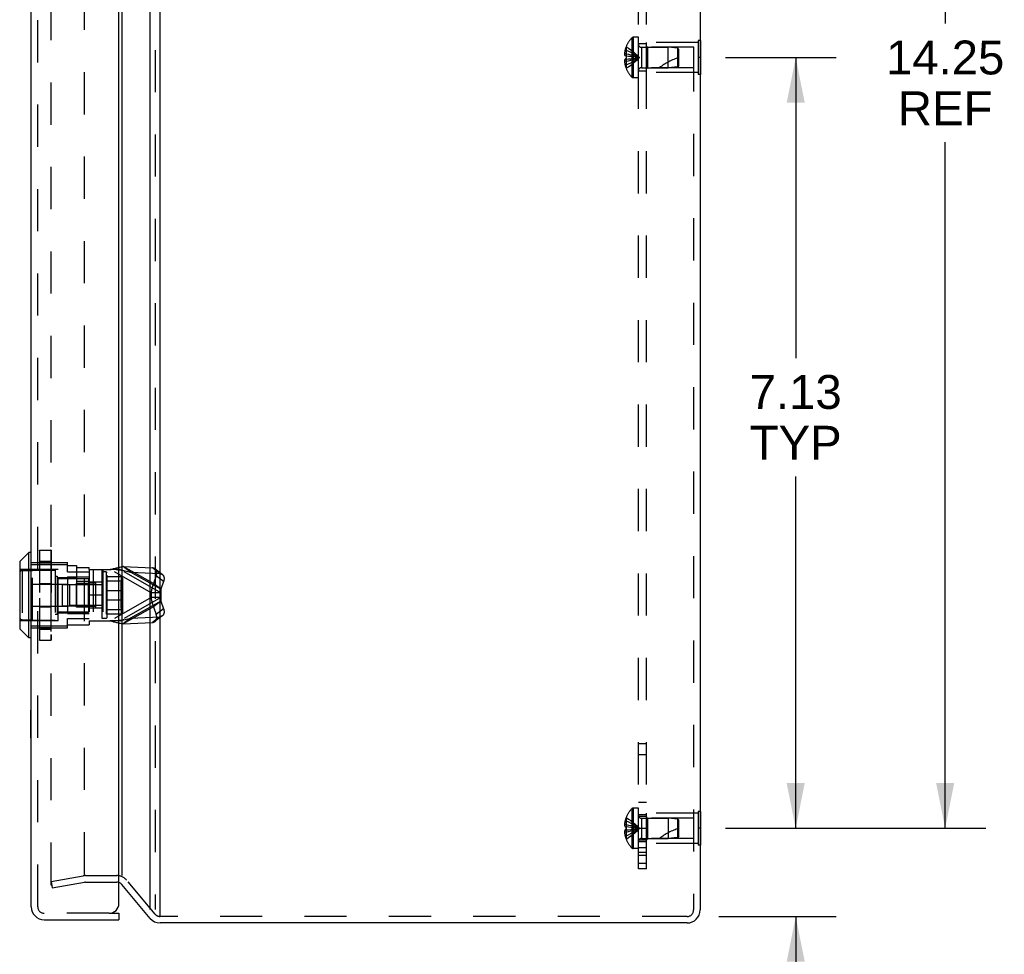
# Model space of a CAD drawing. Header units: inches. Extents: x 0 to 71, y 0 to 45.9.
# Tile 9 of 11: x 37.1 to 46.2, y 15.6 to 24.2. Entities that reach past the tile are written whole.
import ezdxf

# ---------------------------------------------------------------- set-up
doc = ezdxf.new("R2010")
doc.units = ezdxf.units.IN
doc.header["$LTSCALE"] = 3.902609
doc.header["$MEASUREMENT"] = 0
doc.linetypes.add('HIDDEN', pattern=[0.2, 0.1, -0.1])
doc.layers.get('0').update_dxf_attribs({"linetype": 'CONTINUOUS'})
for name, color, linetype in [('DEFAULT_2', 8, 'HIDDEN'), ('DIMENSIONS', 7, 'CONTINUOUS'), ('DOOR_ASSEMBLY', 7, 'CONTINUOUS'), ('SUBPANEL', 7, 'CONTINUOUS')]:
    doc.layers.add(name, color=color, linetype=linetype)
doc.styles.get("Standard").update_dxf_attribs({"font": 'arial.ttf'})
doc.dimstyles.new('DIMSTYLE_1', dxfattribs={"dimtxt": 0.313043, "dimasz": 0.417391, "dimexe": 0.09, "dimexo": 0.07, "dimgap": 0.0375, "dimtad": 0, "dimtih": 1, "dimtoh": 1, "dimzin": 4, "dimdsep": 46, "dimtxsty": 'Standard', "dimblk": '_FILLED', "dimblk1": '_FILLED', "dimblk2": '_FILLED', "dimcen": 0.09, "dimadec": 3, "dimazin": 1, "dimtfac": 1, "dimtdec": 3, "dimtofl": 0, "dimtmove": 0, "dimatfit": 3, "dimldrblk": '_FILLED', "dimfxl": 0, "dimtolj": 1, "dimtzin": 4, "dimarcsym": 0})

# ---------------------------------------------------------------- blocks, each defined once
blk = doc.blocks.new('_FILLED')
at = {"color": 0, "linetype": 'ByBlock'}
blk.add_solid([(0, 0), (-1, 0.2), (-1, -0.2)], dxfattribs=at)
blk = doc.blocks.new('*D9')
at = {"layer": 'DIMENSIONS', "color": 2, "linetype": 'Continuous'}
for p, q in [((43.6318, 31.0085), (46.0395, 31.0085)), ((45.6639, 31.0085), (45.6639, 24.1966)), ((45.6639, 16.7585), (45.6639, 23.1009)), ((43.6318, 16.7585), (46.0395, 16.7585))]:
    blk.add_line(p, q, dxfattribs=at)
at = {"layer": 'DIMENSIONS', "color": 2, "linetype": 'Continuous', "xscale": 0.4173913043, "yscale": 0.4173913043, "zscale": 0.4173913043}
for p, rotation in [((45.6639, 31.0085), 90), ((45.6639, 16.7585), 270)]:
    blk.add_blockref('_FILLED', p, dxfattribs=dict(at, rotation=rotation))
at = {"layer": 'DIMENSIONS', "color": 2, "linetype": 'Continuous', "insert": (45.6639, 24.0401), "char_height": 0.31304, "width": 1.093907, "attachment_point": 2, "line_spacing_factor": 0.9}
blk.add_mtext('14.25\\PREF', dxfattribs=at)
blk = doc.blocks.new('*D10')
at = {"layer": 'DIMENSIONS', "color": 2, "linetype": 'Continuous'}
for p, q in [((43.6318, 23.8835), (44.6576, 23.8835)), ((44.282, 23.8835), (44.282, 21.1052)), ((44.282, 16.7585), (44.282, 20.0095)), ((43.6318, 16.7585), (44.6576, 16.7585))]:
    blk.add_line(p, q, dxfattribs=at)
at = {"layer": 'DIMENSIONS', "color": 2, "linetype": 'Continuous', "xscale": 0.4173913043, "yscale": 0.4173913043, "zscale": 0.4173913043}
for p, rotation in [((44.282, 23.8835), 90), ((44.282, 16.7585), 270)]:
    blk.add_blockref('_FILLED', p, dxfattribs=dict(at, rotation=rotation))
at = {"layer": 'DIMENSIONS', "color": 2, "linetype": 'Continuous', "insert": (44.282, 20.9487), "char_height": 0.31304, "width": 0.850687, "attachment_point": 2, "line_spacing_factor": 0.9}
blk.add_mtext('7.13\\PTYP', dxfattribs=at)
blk = doc.blocks.new('*D11')
at = {"layer": 'DIMENSIONS', "color": 2, "linetype": 'Continuous'}
for p, q in [((44.282, 16.7585), (44.282, 17.5933)), ((43.6318, 16.7585), (44.6576, 16.7585)), ((43.5703, 15.9435), (44.6576, 15.9435)), ((44.282, 15.9435), (44.282, 15.2028)), ((44.282, 15.2028), (44.6472, 15.2028))]:
    blk.add_line(p, q, dxfattribs=at)
at = {"layer": 'DIMENSIONS', "color": 2, "linetype": 'Continuous', "xscale": 0.4173913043, "yscale": 0.4173913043, "zscale": 0.4173913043}
for p, rotation in [((44.282, 16.7585), 270), ((44.282, 15.9435), 90)]:
    blk.add_blockref('_FILLED', p, dxfattribs=dict(at, rotation=rotation))
at = {"layer": 'DIMENSIONS', "color": 2, "linetype": 'Continuous', "insert": (44.8037, 15.3593), "char_height": 0.31304, "width": 0.678455, "attachment_point": 1, "line_spacing_factor": 0.9}
blk.add_mtext('.82\\PI.D.', dxfattribs=at)

msp = doc.modelspace()

# ---------------------------------------------------------------- linework, layer by layer
at = {"color": 3, "linetype": 'Continuous'}
for p, q in [((38.4051, 15.9454), (38.4051, 31.8216)), ((38.3131, 16.0091), (38.3131, 31.758)), ((43.3981, 31.7635), (43.3981, 16.0035)), ((38.0502, 31.4447), (38.0502, 16.3224)), ((38.3131, 15.9264), (38.0502, 16.2398)), ((43.2781, 15.8835), (38.4051, 15.8835))]:
    msp.add_line(p, q, dxfattribs=at)
at = {"color": 7, "linetype": 'Continuous'}
for p, q in [((43.4021, 24.0395), (43.3981, 24.0395)), ((43.4021, 24.0395), (43.4021, 23.7275)), ((43.4021, 23.8835), (43.3981, 23.8835)), ((43.4021, 23.7275), (43.3981, 23.7275)), ((43.4021, 16.9145), (43.3981, 16.9145)), ((43.4021, 16.9145), (43.4021, 16.6025)), ((43.4021, 16.7585), (43.3981, 16.7585)), ((43.4021, 16.6025), (43.3981, 16.6025))]:
    msp.add_line(p, q, dxfattribs=at)
at = {"color": 3, "linetype": 'Continuous'}
for centre, radius, start, end in [((38.0042, 16.2012), 0.06, 40, 71.18846), ((43.2781, 16.0035), 0.12, 270, 360), ((38.4051, 16.0035), 0.12, 220, 270)]:
    msp.add_arc(centre, radius, start, end, dxfattribs=at)
at = {"layer": 'DEFAULT_2', "color": 8, "linetype": 'HIDDEN'}
for p, q in [((38.3591, 31.758), (38.3591, 16.0091)), ((43.3381, 31.7635), (43.3381, 16.0035)), ((37.3978, 16.2374), (37.3978, 31.5297)), ((37.705, 16.333), (37.705, 31.4341)), ((42.766, 24.0638), (42.766, 23.7033)), ((42.8271, 24.07), (42.7805, 24.07)), ((42.7805, 24.07), (42.7805, 23.697)), ((42.8271, 23.697), (42.8271, 24.07)), ((43.3981, 24.0395), (43.3811, 24.0395)), ((43.3811, 24.0395), (43.3811, 23.7275)), ((42.7137, 23.952), (42.7037, 23.952)), ((42.7141, 23.9828), (42.7137, 23.983)), ((42.7141, 23.9828), (42.7137, 23.9818)), ((42.7137, 23.9818), (42.7137, 23.899)), ((42.8553, 23.9775), (43.1021, 23.9775)), ((42.8553, 23.9775), (42.8553, 23.7895)), ((43.3811, 24.0235), (42.9021, 24.0235)), ((42.9021, 23.7435), (42.9021, 24.0235)), ((42.9121, 23.9785), (42.9021, 23.9885)), ((43.3396, 23.9785), (42.9121, 23.9785)), ((42.9121, 23.9785), (42.9121, 23.7885)), ((43.1921, 23.9685), (43.1021, 23.9775)), ((43.1021, 23.7895), (43.1021, 23.9775)), ((43.2021, 23.9575), (43.1921, 23.9685)), ((43.1921, 23.7985), (43.1921, 23.9685)), ((43.2021, 23.8095), (43.2021, 23.9575)), ((43.3396, 23.7885), (43.3396, 23.9785)), ((42.7137, 23.9184), (42.6988, 23.9184)), ((42.7137, 23.899), (42.7037, 23.899)), ((42.7137, 23.868), (42.7037, 23.868)), ((42.7141, 23.899), (42.7137, 23.899)), ((42.7137, 23.899), (42.7362, 23.8969)), ((42.7137, 23.868), (42.7362, 23.8702)), ((42.7137, 23.868), (42.7141, 23.8681)), ((42.7137, 23.868), (42.7137, 23.7852)), ((42.7359, 23.8702), (42.7577, 23.8725)), ((42.7574, 23.8725), (42.7786, 23.875)), ((42.7784, 23.875), (42.7989, 23.8777)), ((43.3981, 23.8835), (43.3811, 23.8835)), ((42.7137, 23.8486), (42.6988, 23.8486)), ((42.7137, 23.815), (42.7037, 23.815)), ((42.7137, 23.7852), (42.7141, 23.7843)), ((42.7141, 23.7843), (42.7137, 23.784)), ((42.8553, 23.7895), (43.1021, 23.7895)), ((42.9121, 23.7885), (42.9021, 23.7785)), ((43.3396, 23.7885), (42.9121, 23.7885)), ((43.1921, 23.7985), (43.1021, 23.7895)), ((43.2021, 23.8095), (43.1921, 23.7985)), ((42.8271, 23.697), (42.7805, 23.697)), ((43.3811, 23.7435), (42.9021, 23.7435)), ((43.3981, 23.7275), (43.3811, 23.7275)), ((42.766, 16.9388), (42.766, 16.5783)), ((42.8271, 16.945), (42.7805, 16.945)), ((42.7805, 16.945), (42.7805, 16.572)), ((42.8271, 16.572), (42.8271, 16.945)), ((42.7141, 16.8578), (42.7137, 16.858)), ((42.7141, 16.8578), (42.7137, 16.8568)), ((42.7137, 16.8568), (42.7137, 16.774)), ((42.8553, 16.8525), (43.1021, 16.8525)), ((42.8553, 16.8525), (42.8553, 16.6645)), ((43.3811, 16.8985), (42.9021, 16.8985)), ((42.9021, 16.6185), (42.9021, 16.8985)), ((42.9121, 16.8535), (42.9021, 16.8635)), ((43.3396, 16.8535), (42.9121, 16.8535)), ((42.9121, 16.8535), (42.9121, 16.6635)), ((43.1921, 16.8435), (43.1021, 16.8525)), ((43.1021, 16.8525), (43.1021, 16.6645)), ((43.2021, 16.8325), (43.1921, 16.8435)), ((43.1921, 16.6735), (43.1921, 16.8435)), ((43.3396, 16.6635), (43.3396, 16.8535)), ((43.3981, 16.9145), (43.3811, 16.9145)), ((43.3811, 16.9145), (43.3811, 16.6025)), ((42.7137, 16.7934), (42.6988, 16.7934)), ((42.7137, 16.827), (42.7037, 16.827)), ((42.7137, 16.774), (42.7037, 16.774)), ((42.7141, 16.774), (42.7137, 16.774)), ((42.7137, 16.774), (42.7362, 16.7719)), ((42.7138, 16.7611), (42.7137, 16.7585)), ((42.7137, 16.7585), (42.7138, 16.7559)), ((42.7141, 16.774), (42.714, 16.7714)), ((42.7784, 16.75), (42.7989, 16.7527)), ((43.2021, 16.6845), (43.2021, 16.8325)), ((43.3981, 16.7585), (43.3811, 16.7585)), ((42.7137, 16.7236), (42.6988, 16.7236)), ((42.7137, 16.743), (42.7037, 16.743)), ((42.7137, 16.69), (42.7037, 16.69)), ((42.7137, 16.743), (42.7362, 16.7452)), ((42.7137, 16.743), (42.7141, 16.7431)), ((42.7137, 16.743), (42.7137, 16.6602)), ((42.714, 16.7456), (42.7141, 16.7431)), ((42.7359, 16.7452), (42.7577, 16.7475)), ((42.7574, 16.7475), (42.7786, 16.75)), ((42.8553, 16.6645), (43.1021, 16.6645)), ((42.9121, 16.6635), (42.9021, 16.6535)), ((43.3396, 16.6635), (42.9121, 16.6635)), ((43.1921, 16.6735), (43.1021, 16.6645)), ((43.2021, 16.6845), (43.1921, 16.6735)), ((42.7137, 16.6602), (42.7141, 16.6593)), ((42.7141, 16.6593), (42.7137, 16.659)), ((42.8271, 16.572), (42.7805, 16.572)), ((43.3811, 16.6185), (42.9021, 16.6185)), ((43.3981, 16.6025), (43.3811, 16.6025)), ((37.3978, 16.267), (37.6946, 16.3194)), ((37.7155, 16.3212), (38.0042, 16.3212)), ((37.3978, 16.267), (37.4082, 16.2079)), ((37.4057, 16.2294), (37.405, 16.2294)), ((37.4082, 16.2079), (37.705, 16.2603)), ((37.7155, 16.2612), (38.0042, 16.2612)), ((38.3591, 15.965), (38.0961, 16.2783)), ((38.4245, 15.9435), (38.4051, 15.9435)), ((43.2518, 15.9435), (38.4245, 15.9435)), ((43.2781, 15.9435), (43.2518, 15.9435))]:
    msp.add_line(p, q, dxfattribs=at)
for points in [[(42.7037, 23.952), (42.7027, 23.9478), (42.7019, 23.9436), (42.7011, 23.9394), (42.7005, 23.9352), (42.6999, 23.931), (42.6995, 23.9268), (42.6991, 23.9226), (42.6988, 23.9184)], [(42.7137, 23.952), (42.7359, 23.9426), (42.7574, 23.9324), (42.7784, 23.9213), (42.7988, 23.9095), (42.8186, 23.8969), (42.8377, 23.8835)], [(42.7141, 23.9828), (42.7362, 23.9691), (42.7577, 23.9543), (42.7786, 23.9383), (42.7989, 23.9212), (42.8186, 23.9029), (42.8377, 23.8835)], [(42.6988, 23.9184), (42.6991, 23.9161), (42.6994, 23.9138), (42.6999, 23.9114), (42.7004, 23.909), (42.7011, 23.9066), (42.7018, 23.9041), (42.7027, 23.9016), (42.7037, 23.899)], [(42.7037, 23.868), (42.7027, 23.8655), (42.7018, 23.8629), (42.7011, 23.8605), (42.7004, 23.858), (42.6999, 23.8556), (42.6994, 23.8533), (42.6991, 23.851), (42.6988, 23.8486)], [(42.7137, 23.9184), (42.7359, 23.9136), (42.7574, 23.9084), (42.7784, 23.9028), (42.7988, 23.8968), (42.8186, 23.8904), (42.8377, 23.8835)], [(42.7141, 23.899), (42.714, 23.8964), (42.7139, 23.8939), (42.7138, 23.8913), (42.7138, 23.8887), (42.7138, 23.8861), (42.7137, 23.8835)], [(42.7137, 23.8486), (42.7359, 23.8534), (42.7574, 23.8587), (42.7784, 23.8643), (42.7988, 23.8703), (42.8186, 23.8767), (42.8377, 23.8835)], [(42.7137, 23.815), (42.7359, 23.8245), (42.7574, 23.8347), (42.7784, 23.8457), (42.7988, 23.8575), (42.8186, 23.8701), (42.8377, 23.8835)], [(42.7137, 23.8835), (42.7138, 23.8809), (42.7138, 23.8784)], [(42.7141, 23.8681), (42.714, 23.8706), (42.7139, 23.8732), (42.7138, 23.8758), (42.7138, 23.8783)], [(42.7141, 23.7843), (42.7362, 23.798), (42.7577, 23.8128), (42.7786, 23.8288), (42.7989, 23.8459), (42.8186, 23.8641), (42.8377, 23.8835)], [(42.7359, 23.8969), (42.7577, 23.8946), (42.7786, 23.8921), (42.7989, 23.8894), (42.8186, 23.8866), (42.8377, 23.8835)], [(42.7574, 23.8946), (42.7784, 23.8921), (42.7988, 23.8894), (42.8186, 23.8866), (42.8377, 23.8835)], [(42.7988, 23.8777), (42.8186, 23.8805), (42.8377, 23.8835)], [(42.7989, 23.8777), (42.8186, 23.8805), (42.8377, 23.8835)], [(42.6988, 23.8486), (42.6991, 23.8444), (42.6995, 23.8402), (42.6999, 23.836), (42.7005, 23.8318), (42.7011, 23.8276), (42.7019, 23.8234), (42.7027, 23.8192), (42.7037, 23.815)], [(42.7141, 16.8578), (42.7362, 16.8441), (42.7577, 16.8293), (42.7786, 16.8133), (42.7989, 16.7962), (42.8186, 16.7779), (42.8377, 16.7585)], [(42.7037, 16.827), (42.7027, 16.8228), (42.7019, 16.8186), (42.7011, 16.8144), (42.7005, 16.8102), (42.6999, 16.806), (42.6995, 16.8018), (42.6991, 16.7976), (42.6988, 16.7934)], [(42.6988, 16.7934), (42.6991, 16.7911), (42.6994, 16.7888), (42.6999, 16.7864), (42.7004, 16.784), (42.7011, 16.7816), (42.7018, 16.7791), (42.7027, 16.7766), (42.7037, 16.774)], [(42.7137, 16.827), (42.7359, 16.8176), (42.7574, 16.8074), (42.7784, 16.7963), (42.7988, 16.7845), (42.8186, 16.7719), (42.8377, 16.7585)], [(42.7137, 16.7934), (42.7359, 16.7886), (42.7574, 16.7834), (42.7784, 16.7778), (42.7988, 16.7718), (42.8186, 16.7654), (42.8377, 16.7585)], [(42.7137, 16.7585), (42.7138, 16.7611), (42.7138, 16.7637), (42.7138, 16.7663), (42.7139, 16.7689), (42.714, 16.7714), (42.7141, 16.774)], [(42.7137, 16.7236), (42.7359, 16.7284), (42.7574, 16.7337), (42.7784, 16.7393), (42.7988, 16.7453), (42.8186, 16.7517), (42.8377, 16.7585)], [(42.7141, 16.7431), (42.714, 16.7456), (42.7139, 16.7482), (42.7138, 16.7508), (42.7138, 16.7533), (42.7138, 16.7559), (42.7137, 16.7585)], [(42.7137, 16.69), (42.7359, 16.6995), (42.7574, 16.7097), (42.7784, 16.7207), (42.7988, 16.7325), (42.8186, 16.7451), (42.8377, 16.7585)], [(42.7139, 16.7689), (42.7138, 16.7663), (42.7138, 16.7637)], [(42.7138, 16.7534), (42.7138, 16.7508), (42.7139, 16.7482)], [(42.7141, 16.6593), (42.7362, 16.673), (42.7577, 16.6878), (42.7786, 16.7038), (42.7989, 16.7209), (42.8186, 16.7391), (42.8377, 16.7585)], [(42.7359, 16.7719), (42.7577, 16.7696), (42.7786, 16.7671), (42.7989, 16.7644), (42.8186, 16.7616), (42.8377, 16.7585)], [(42.7574, 16.7696), (42.7784, 16.7671), (42.7988, 16.7644), (42.8186, 16.7616), (42.8377, 16.7585)], [(42.7988, 16.7527), (42.8186, 16.7555), (42.8377, 16.7585)], [(42.7989, 16.7527), (42.8186, 16.7555), (42.8377, 16.7585)], [(42.7037, 16.743), (42.7027, 16.7405), (42.7018, 16.7379), (42.7011, 16.7355), (42.7004, 16.733), (42.6999, 16.7306), (42.6994, 16.7283), (42.6991, 16.726), (42.6988, 16.7236)], [(42.6988, 16.7236), (42.6991, 16.7194), (42.6995, 16.7152), (42.6999, 16.711), (42.7005, 16.7068), (42.7011, 16.7026), (42.7019, 16.6984), (42.7027, 16.6942), (42.7037, 16.69)], [(37.3978, 16.2374), (37.3978, 16.2367), (37.3979, 16.236), (37.398, 16.2353), (37.3983, 16.2347), (37.3985, 16.234), (37.3988, 16.2334)], [(37.405, 16.2294), (37.4043, 16.2295), (37.4036, 16.2297), (37.4029, 16.2299), (37.4023, 16.2301), (37.4017, 16.2305), (37.4011, 16.2308), (37.4006, 16.2313), (37.4001, 16.2317), (37.3996, 16.2323), (37.3992, 16.2328), (37.3988, 16.2334)], [(37.407, 16.2295), (37.4063, 16.2294), (37.4057, 16.2294)]]:
    msp.add_lwpolyline(points, dxfattribs=at)
for centre, radius, start, end in [((42.9559, 23.8835), 0.2618, 136.4862, 157.63871), ((42.7805, 24.05), 0.02, 90, 136.4862), ((42.9559, 23.8835), 0.2614, 157.91062, 164.80589), ((42.8553, 24.0057), 0.0282, 180, 270), ((43.3723, 23.3383), 0.5712, 107.33536, 127.81376), ((42.9559, 23.8835), 0.2614, 195.19411, 202.08938), ((42.9559, 23.8835), 0.2618, 202.36129, 223.5138), ((42.8553, 23.7613), 0.0282, 90, 180), ((42.7805, 23.717), 0.02, 223.5138, 270), ((42.9559, 16.7585), 0.2618, 136.4862, 157.63871), ((42.7805, 16.925), 0.02, 90, 136.4862), ((42.9559, 16.7585), 0.2614, 157.91062, 164.80589), ((42.8553, 16.8807), 0.0282, 180, 270), ((43.3723, 16.2133), 0.5712, 107.33536, 127.81376), ((42.9559, 16.7585), 0.2614, 195.19411, 202.08938), ((42.8553, 16.6363), 0.0282, 90, 180), ((42.9559, 16.7585), 0.2618, 202.36129, 223.5138), ((42.7805, 16.592), 0.02, 223.5138, 270), ((37.7155, 16.2012), 0.12, 90, 100), ((38.0042, 16.2012), 0.12, 40, 90), ((37.7155, 16.2012), 0.06, 90, 100), ((38.0042, 16.2012), 0.06, 71.18846, 90), ((38.4051, 16.0035), 0.06, 220, 270), ((43.2781, 16.0035), 0.06, 270, 360)]:
    msp.add_arc(centre, radius, start, end, dxfattribs=at)
at = {"layer": 'DOOR_ASSEMBLY', "color": 3, "linetype": 'Continuous'}
for p, q in [((37.2136, 16.0335), (37.2136, 31.7335)), ((38.0236, 16.0635), (38.0236, 31.7035)), ((37.3336, 15.9135), (38.0236, 15.9135))]:
    msp.add_line(p, q, dxfattribs=at)
at = {"layer": 'DOOR_ASSEMBLY', "color": 8, "linetype": 'HIDDEN'}
for p, q in [((37.2736, 16.0335), (37.2736, 31.7335)), ((37.2886, 19.3275), (37.2886, 18.4996)), ((37.2913, 19.3302), (37.395, 19.3302)), ((37.2913, 18.4969), (37.2913, 19.3302)), ((37.2913, 19.3301), (37.395, 19.3301)), ((37.2913, 19.3294), (37.395, 19.3294)), ((37.395, 19.3302), (37.395, 18.4969)), ((37.3978, 19.3275), (37.3978, 18.4996)), ((37.2136, 19.2153), (37.5496, 19.2153)), ((37.2913, 19.2285), (37.395, 19.2285)), ((37.2913, 19.2138), (37.395, 19.2138)), ((37.2913, 19.2119), (37.395, 19.2119)), ((37.5496, 19.1281), (37.5496, 19.2153)), ((37.4616, 19.151), (37.1066, 19.151)), ((37.1284, 19.1416), (37.2236, 19.1416)), ((37.1284, 19.1416), (37.1284, 18.6855)), ((37.2136, 19.198), (37.5496, 19.198)), ((37.2236, 19.1435), (37.4356, 19.1435)), ((37.2236, 18.6835), (37.2236, 19.1435)), ((37.4356, 19.1435), (37.4356, 18.6835)), ((37.4616, 18.676), (37.4616, 19.151)), ((37.5496, 19.1876), (37.6306, 19.1876)), ((37.5496, 19.1281), (37.7496, 19.1281)), ((37.6306, 19.1876), (37.6306, 18.813)), ((37.6306, 19.1685), (37.7496, 19.1685)), ((37.7496, 19.1497), (37.7496, 19.1685)), ((37.7496, 19.1497), (37.9437, 19.1497)), ((37.7496, 19.1497), (37.7496, 18.6773)), ((37.7847, 19.1497), (37.7847, 18.6773)), ((37.8676, 19.1497), (37.8676, 18.6773)), ((37.9067, 19.1285), (37.8696, 19.1285)), ((37.8696, 18.6985), (37.8696, 19.1285)), ((37.8751, 19.1497), (37.8751, 18.6773)), ((37.9157, 19.1185), (37.9067, 19.1285)), ((37.9067, 19.1285), (37.9067, 18.6985)), ((38.3218, 18.9356), (37.9437, 19.1497)), ((38.0341, 19.1497), (37.9437, 19.1497)), ((38.4122, 18.9356), (38.0341, 19.1497)), ((38.3442, 19.0202), (38.0647, 19.1785)), ((38.0647, 19.1785), (38.3341, 19.1653)), ((38.1325, 19.1268), (38.0647, 19.1785)), ((38.4121, 18.9685), (38.1325, 19.1268)), ((38.1325, 19.1268), (38.402, 19.1136)), ((38.402, 19.1136), (38.3341, 19.1653)), ((38.4251, 19.1055), (38.3572, 19.1572)), ((37.4356, 19.0885), (37.4516, 19.0885)), ((37.4516, 19.0885), (37.4516, 18.7385)), ((37.4516, 19.0685), (37.7416, 19.0685)), ((37.4616, 19.0765), (37.6306, 19.0765)), ((37.5496, 19.084), (37.7496, 19.084)), ((37.5496, 19.084), (37.5496, 18.743)), ((37.6306, 19.0418), (37.7496, 19.0418)), ((37.7416, 19.0685), (37.7416, 19.0305)), ((37.7416, 19.0305), (37.8066, 19.0305)), ((37.8676, 19.0335), (37.7496, 19.0335)), ((37.8066, 19.0305), (37.8066, 18.7965)), ((37.9157, 18.7085), (37.9157, 19.1185)), ((37.9157, 19.085), (38.0457, 19.085)), ((37.9157, 19.0448), (38.0457, 19.0448)), ((38.0427, 19.0328), (38.0437, 19.0328)), ((38.0427, 19.0328), (38.0427, 18.7943)), ((38.0437, 19.0408), (38.0447, 19.0408)), ((38.0437, 19.0408), (38.0437, 18.7863)), ((38.0447, 19.0479), (38.0457, 19.0479)), ((38.0447, 19.0479), (38.0447, 18.7792)), ((38.0457, 19.085), (38.0457, 18.7421)), ((38.0457, 19.0546), (38.0517, 19.0546)), ((38.0517, 18.7725), (38.0517, 19.0546)), ((38.0557, 19.074), (38.0557, 18.753)), ((38.3691, 19.0917), (38.3442, 19.0202)), ((38.4369, 19.04), (38.3691, 19.0917)), ((38.4369, 19.04), (38.4121, 18.9685)), ((37.2136, 19.0141), (37.5496, 19.0141)), ((37.2913, 19.0223), (37.395, 19.0223)), ((37.2913, 19.0196), (37.395, 19.0196)), ((37.4986, 19.0135), (37.8066, 19.0135)), ((37.4986, 19.0135), (37.4986, 18.8135)), ((37.8696, 19.0085), (37.5696, 19.0085)), ((37.5696, 18.8185), (37.5696, 19.0085)), ((37.6316, 19.0238), (37.7496, 19.0238)), ((37.6316, 18.8033), (37.6316, 19.0238)), ((37.7416, 18.8033), (37.7416, 19.0238)), ((37.7416, 19.0152), (37.8066, 19.0152)), ((37.9157, 18.9577), (38.0457, 18.9577)), ((38.0514, 19.0215), (38.0516, 19.0264)), ((38.4121, 18.9685), (38.3442, 19.0202)), ((37.8676, 18.9137), (37.7496, 18.9137)), ((37.8676, 18.9135), (37.7496, 18.9135)), ((37.8676, 18.9133), (37.7496, 18.9133)), ((37.9157, 18.8693), (38.0457, 18.8693)), ((38.3218, 18.8914), (37.9437, 18.6773)), ((38.4122, 18.8914), (38.0341, 18.6773)), ((38.4121, 18.8586), (38.1325, 18.7003)), ((38.4122, 18.9356), (38.3218, 18.9356)), ((38.3218, 18.9356), (38.3218, 18.8914)), ((38.4122, 18.8914), (38.3218, 18.8914)), ((38.4121, 18.8586), (38.3442, 18.8069)), ((38.4121, 18.8586), (38.4369, 18.7871)), ((38.4122, 18.9356), (38.4122, 18.8914)), ((37.2136, 18.813), (37.5496, 18.813)), ((37.2913, 18.8074), (37.395, 18.8074)), ((37.2913, 18.8047), (37.395, 18.8047)), ((37.4516, 18.7585), (37.7416, 18.7585)), ((37.4986, 18.8135), (37.8066, 18.8135)), ((37.8696, 18.8185), (37.5696, 18.8185)), ((37.6306, 18.813), (37.7496, 18.813)), ((37.7496, 18.8033), (37.6316, 18.8033)), ((37.7416, 18.8119), (37.8066, 18.8119)), ((37.7416, 18.7965), (37.8066, 18.7965)), ((37.7416, 18.7965), (37.7416, 18.7585)), ((37.8676, 18.7935), (37.7496, 18.7935)), ((37.9157, 18.7823), (38.0457, 18.7823)), ((38.0427, 18.7943), (38.0437, 18.7943)), ((38.0437, 18.7863), (38.0447, 18.7863)), ((38.0447, 18.7792), (38.0457, 18.7792)), ((38.0457, 18.7725), (38.0517, 18.7725)), ((38.0515, 18.827), (38.0513, 18.8207)), ((38.3442, 18.8069), (38.0647, 18.6486)), ((38.3442, 18.8069), (38.3691, 18.7354)), ((38.4369, 18.7871), (38.3691, 18.7354)), ((37.4616, 18.676), (37.1066, 18.676)), ((37.1284, 18.6855), (37.2236, 18.6855)), ((37.2236, 18.6835), (37.4356, 18.6835)), ((37.4356, 18.7385), (37.4516, 18.7385)), ((37.4616, 18.7505), (37.7496, 18.7505)), ((37.5496, 18.743), (37.7496, 18.743)), ((37.5496, 18.699), (37.7496, 18.699)), ((37.5496, 18.6118), (37.5496, 18.699)), ((37.7496, 18.6773), (37.9437, 18.6773)), ((37.7496, 18.6773), (37.7496, 18.6395)), ((37.9067, 18.6985), (37.8696, 18.6985)), ((37.9157, 18.7085), (37.9067, 18.6985)), ((37.9157, 18.7421), (38.0457, 18.7421)), ((38.0341, 18.6773), (37.9437, 18.6773)), ((38.0578, 18.6828), (38.0821, 18.6884)), ((38.1325, 18.7003), (38.0647, 18.6486)), ((38.1325, 18.7003), (38.402, 18.7135)), ((38.402, 18.7135), (38.3341, 18.6618)), ((38.4251, 18.7216), (38.3572, 18.6699)), ((37.2136, 18.629), (37.5496, 18.629)), ((37.2136, 18.6118), (37.5496, 18.6118)), ((37.2913, 18.6152), (37.395, 18.6152)), ((37.2913, 18.6133), (37.395, 18.6133)), ((37.2913, 18.5985), (37.395, 18.5985)), ((37.5496, 18.6395), (37.7496, 18.6395)), ((38.0647, 18.6486), (38.3341, 18.6618)), ((37.2913, 18.4977), (37.395, 18.4977)), ((37.2913, 18.497), (37.395, 18.497)), ((37.2913, 18.4969), (37.395, 18.4969)), ((37.9336, 15.9735), (37.3336, 15.9735))]:
    msp.add_line(p, q, dxfattribs=at)
at = {"layer": 'DOOR_ASSEMBLY', "color": 7, "linetype": 'Continuous'}
for p, q in [((37.1918, 19.3076), (37.1086, 19.2245)), ((37.2105, 19.3076), (37.1918, 19.3076)), ((37.1918, 18.5195), (37.1918, 19.3076)), ((37.2105, 19.3076), (37.2105, 18.5195)), ((37.1066, 19.2194), (37.1066, 18.6076)), ((37.1086, 19.2245), (37.1086, 18.6026)), ((37.1918, 18.5195), (37.1086, 18.6026)), ((37.2105, 18.5195), (37.1918, 18.5195)), ((37.2096, 17.8515), (37.2136, 17.8515)), ((37.2096, 17.5955), (37.2096, 17.8515)), ((37.2096, 17.5955), (37.2136, 17.5955)), ((37.9336, 15.9735), (38.0236, 15.9735)), ((38.0236, 15.9735), (38.0236, 15.9135))]:
    msp.add_line(p, q, dxfattribs=at)
at = {"layer": 'DOOR_ASSEMBLY', "color": 8, "linetype": 'HIDDEN'}
for points in [[(37.2886, 19.3275), (37.2886, 19.328), (37.2888, 19.3285), (37.289, 19.329), (37.2894, 19.3294), (37.2898, 19.3298), (37.2903, 19.33), (37.2908, 19.3302), (37.2913, 19.3302)], [(37.2886, 19.328), (37.2888, 19.3285), (37.289, 19.3289), (37.2894, 19.3293), (37.2898, 19.3297), (37.2903, 19.3299), (37.2908, 19.3301), (37.2913, 19.3301)], [(37.2886, 19.3275), (37.2886, 19.3279), (37.2888, 19.3282), (37.289, 19.3285), (37.2894, 19.3288), (37.2898, 19.3291), (37.2902, 19.3293), (37.2908, 19.3294), (37.2913, 19.3294)], [(37.395, 19.3302), (37.3956, 19.3302), (37.3961, 19.33), (37.3966, 19.3297), (37.397, 19.3294), (37.3973, 19.329), (37.3976, 19.3285), (37.3977, 19.328), (37.3978, 19.3275)], [(37.3977, 19.328), (37.3976, 19.3285), (37.3973, 19.3289), (37.397, 19.3293), (37.3965, 19.3297), (37.3961, 19.3299), (37.3956, 19.3301), (37.395, 19.3301)], [(37.3978, 19.3275), (37.3977, 19.3279), (37.3976, 19.3282), (37.3973, 19.3286), (37.397, 19.3288), (37.3965, 19.3291), (37.3961, 19.3293), (37.3956, 19.3294), (37.395, 19.3294)], [(37.2886, 19.2111), (37.2886, 19.2116), (37.2888, 19.2121), (37.289, 19.2126), (37.2894, 19.213), (37.2898, 19.2133), (37.2903, 19.2136), (37.2908, 19.2137), (37.2913, 19.2138)], [(37.2886, 19.2111), (37.2886, 19.2113), (37.2888, 19.2114), (37.289, 19.2115), (37.2894, 19.2117), (37.2898, 19.2118), (37.2902, 19.2118), (37.2908, 19.2119), (37.2913, 19.2119)], [(37.3978, 19.2111), (37.3977, 19.2116), (37.3976, 19.2121), (37.3973, 19.2126), (37.397, 19.213), (37.3965, 19.2133), (37.3961, 19.2136), (37.3956, 19.2137), (37.395, 19.2138)], [(37.3978, 19.2111), (37.3977, 19.2113), (37.3976, 19.2114), (37.3973, 19.2115), (37.397, 19.2117), (37.3965, 19.2118), (37.3961, 19.2118), (37.3956, 19.2119), (37.395, 19.2119)], [(37.1284, 19.1416), (37.1255, 19.1414), (37.1228, 19.1409), (37.1201, 19.1399), (37.1175, 19.1387), (37.1151, 19.1371), (37.113, 19.1352), (37.1111, 19.133), (37.1095, 19.1306), (37.1082, 19.128), (37.1073, 19.1253), (37.1068, 19.1225), (37.1066, 19.1196)], [(37.9437, 19.1497), (37.9513, 19.152), (37.9591, 19.1543), (37.9671, 19.1565), (37.9753, 19.1588), (37.9835, 19.161), (37.992, 19.1632), (38.0006, 19.1653), (38.0093, 19.1674), (38.0182, 19.1694), (38.0272, 19.1714), (38.0364, 19.1733), (38.0457, 19.1751), (38.0551, 19.1768), (38.0647, 19.1785)], [(37.9973, 19.1497), (38.003, 19.1497), (38.009, 19.1495), (38.015, 19.1493), (38.0211, 19.1489), (38.0271, 19.1484), (38.0331, 19.1478), (38.0391, 19.147), (38.0451, 19.1462), (38.0511, 19.1452), (38.0571, 19.1442), (38.063, 19.143), (38.0686, 19.1417)], [(38.0341, 19.1497), (38.0458, 19.147), (38.0578, 19.1442), (38.0686, 19.1417)], [(38.0686, 19.1417), (38.0821, 19.1387), (38.0945, 19.1358), (38.107, 19.1329), (38.1197, 19.1299), (38.1325, 19.1268)], [(38.3572, 19.1572), (38.3571, 19.1573), (38.3557, 19.1583), (38.3543, 19.1592), (38.3528, 19.1601), (38.3513, 19.1609), (38.3497, 19.1617), (38.3481, 19.1623), (38.3465, 19.1629), (38.3448, 19.1635), (38.3431, 19.1639), (38.3414, 19.1644), (38.3396, 19.1647), (38.3378, 19.165), (38.336, 19.1651), (38.3341, 19.1653)], [(38.3691, 19.0917), (38.3698, 19.0939), (38.3705, 19.0961), (38.3711, 19.0983), (38.3717, 19.1006), (38.3722, 19.1028), (38.3726, 19.105), (38.373, 19.1072), (38.3733, 19.1093), (38.3736, 19.1115), (38.3737, 19.1137), (38.3739, 19.1158), (38.3739, 19.1179), (38.3739, 19.12), (38.3739, 19.122), (38.3737, 19.1241), (38.3735, 19.1261), (38.3733, 19.1281), (38.373, 19.13), (38.3726, 19.1319), (38.3721, 19.1338), (38.3716, 19.1356), (38.3711, 19.1374), (38.3704, 19.1391), (38.3697, 19.1409), (38.369, 19.1425), (38.3682, 19.1441), (38.3673, 19.1457), (38.3664, 19.1472), (38.3654, 19.1487), (38.3644, 19.1501), (38.3633, 19.1514), (38.3622, 19.1527), (38.361, 19.1539), (38.3597, 19.1551), (38.3584, 19.1562), (38.3572, 19.1572)], [(38.0557, 19.074), (38.0556, 19.0753), (38.0554, 19.0767), (38.0551, 19.078), (38.0545, 19.0792), (38.0539, 19.0804), (38.053, 19.0815), (38.0521, 19.0825), (38.051, 19.0833), (38.0498, 19.084), (38.0485, 19.0846), (38.0471, 19.0849), (38.0457, 19.085)], [(38.0557, 19.0364), (38.0556, 19.0374), (38.0554, 19.0384), (38.0551, 19.0394), (38.0546, 19.0403), (38.0539, 19.0412), (38.0531, 19.0421), (38.0522, 19.0428), (38.0511, 19.0435), (38.0499, 19.044), (38.0486, 19.0444), (38.0472, 19.0447), (38.0457, 19.0448)], [(38.0516, 19.0264), (38.0517, 19.0278), (38.0517, 19.0291), (38.0517, 19.0302)], [(38.0557, 19.0335), (38.0556, 19.0329), (38.0554, 19.0323), (38.055, 19.0317), (38.0545, 19.0312), (38.0539, 19.0308), (38.0532, 19.0305), (38.0525, 19.0303), (38.0517, 19.0302)], [(38.0557, 18.995), (38.0556, 19.0009), (38.0553, 19.0078), (38.0551, 19.0146), (38.0552, 19.0213), (38.0555, 19.0279), (38.0557, 19.0335)], [(38.0551, 19.0255), (38.0554, 19.0287), (38.0555, 19.0301), (38.0556, 19.0314), (38.0557, 19.0325), (38.0557, 19.0335)], [(38.402, 19.1136), (38.4038, 19.1134), (38.4056, 19.1132), (38.4074, 19.113), (38.4092, 19.1126), (38.411, 19.1122), (38.4127, 19.1118), (38.4143, 19.1112), (38.416, 19.1106), (38.4176, 19.1099), (38.4191, 19.1092), (38.4207, 19.1084), (38.4221, 19.1075), (38.4236, 19.1066), (38.425, 19.1056)], [(38.4251, 19.1055), (38.4263, 19.1045), (38.4276, 19.1034), (38.4288, 19.1022), (38.43, 19.101), (38.4312, 19.0997), (38.4323, 19.0983), (38.4333, 19.0969), (38.4343, 19.0955), (38.4352, 19.094), (38.436, 19.0924), (38.4369, 19.0908), (38.4376, 19.0891), (38.4383, 19.0874), (38.4389, 19.0857), (38.4395, 19.0839), (38.44, 19.0821), (38.4404, 19.0802), (38.4408, 19.0783), (38.4411, 19.0763), (38.4414, 19.0744), (38.4416, 19.0724), (38.4417, 19.0703), (38.4418, 19.0683), (38.4418, 19.0662), (38.4417, 19.0641), (38.4416, 19.0619), (38.4414, 19.0598), (38.4412, 19.0576), (38.4409, 19.0555), (38.4405, 19.0533), (38.44, 19.0511), (38.4395, 19.0488), (38.439, 19.0466), (38.4384, 19.0444), (38.4377, 19.0422), (38.4369, 19.04)], [(37.2886, 19.0204), (37.2886, 19.0208), (37.2888, 19.0211), (37.289, 19.0215), (37.2894, 19.0218), (37.2898, 19.022), (37.2903, 19.0222), (37.2908, 19.0223), (37.2913, 19.0223)], [(37.2886, 19.0204), (37.2886, 19.0202), (37.2888, 19.0201), (37.289, 19.02), (37.2894, 19.0199), (37.2898, 19.0198), (37.2903, 19.0197), (37.2908, 19.0197), (37.2913, 19.0196)], [(37.3978, 19.0204), (37.3977, 19.0208), (37.3976, 19.0211), (37.3973, 19.0215), (37.397, 19.0218), (37.3966, 19.022), (37.3961, 19.0222), (37.3956, 19.0223), (37.395, 19.0223)], [(37.3978, 19.0204), (37.3977, 19.0202), (37.3976, 19.0201), (37.3973, 19.02), (37.397, 19.0199), (37.3966, 19.0198), (37.3961, 19.0197), (37.3956, 19.0197), (37.395, 19.0196)], [(38.0557, 18.9546), (38.0556, 18.9549), (38.0554, 18.9553), (38.0551, 18.9557), (38.0545, 18.9561), (38.0539, 18.9564), (38.053, 18.9567), (38.0521, 18.957), (38.051, 18.9572), (38.0498, 18.9574), (38.0485, 18.9576), (38.0471, 18.9577), (38.0457, 18.9577)], [(38.0515, 19.0001), (38.0513, 19.0064), (38.0512, 19.0086), (38.0512, 19.0109), (38.0511, 19.0132), (38.0512, 19.0154), (38.0512, 19.0175), (38.0513, 19.0196), (38.0514, 19.0215)], [(38.0517, 18.9928), (38.0517, 18.9945), (38.0517, 18.9963), (38.0516, 18.9982), (38.0515, 19.0001)], [(38.0557, 18.995), (38.0556, 18.9946), (38.0554, 18.9942), (38.055, 18.9938), (38.0545, 18.9935), (38.0539, 18.9932), (38.0532, 18.993), (38.0525, 18.9928), (38.0517, 18.9928)], [(38.0551, 19.0077), (38.055, 19.0101), (38.0549, 19.0125), (38.0548, 19.0148), (38.0547, 19.0172), (38.0548, 19.0195), (38.0549, 19.0216), (38.055, 19.0237), (38.0551, 19.0255)], [(38.0557, 18.995), (38.0557, 18.997), (38.0556, 18.999), (38.0555, 19.0011), (38.0554, 19.0032), (38.0551, 19.0077)], [(38.3442, 19.0202), (38.3425, 19.0162), (38.3407, 19.0123), (38.3391, 19.0082), (38.3375, 19.0042), (38.336, 19.0001), (38.3345, 18.9959), (38.3331, 18.9918), (38.3318, 18.9876), (38.3306, 18.9833), (38.3294, 18.9791), (38.3283, 18.9748), (38.3273, 18.9705), (38.3263, 18.9662), (38.3254, 18.9619), (38.3246, 18.9575), (38.3239, 18.9532), (38.3233, 18.9488), (38.3227, 18.9444), (38.3222, 18.94), (38.3218, 18.9356)], [(38.4121, 18.9685), (38.4118, 18.9663), (38.4115, 18.964), (38.4113, 18.9617), (38.4111, 18.9595), (38.411, 18.9571), (38.4109, 18.9548), (38.4109, 18.9525), (38.4109, 18.9501), (38.411, 18.9477), (38.4111, 18.9453), (38.4113, 18.9429), (38.4115, 18.9405), (38.4118, 18.9381), (38.4122, 18.9356)], [(38.0557, 18.8725), (38.0556, 18.8721), (38.0554, 18.8717), (38.0551, 18.8714), (38.0545, 18.871), (38.0539, 18.8707), (38.053, 18.8703), (38.0521, 18.8701), (38.051, 18.8698), (38.0498, 18.8696), (38.0485, 18.8695), (38.0471, 18.8694), (38.0457, 18.8693)], [(38.3218, 18.8914), (38.3222, 18.8866), (38.3228, 18.8817), (38.3235, 18.8768), (38.3242, 18.872), (38.3251, 18.8671), (38.326, 18.8623), (38.3271, 18.8575), (38.3282, 18.8527), (38.3294, 18.848), (38.3307, 18.8432), (38.3321, 18.8386), (38.3336, 18.8339), (38.3352, 18.8293), (38.3368, 18.8247), (38.3386, 18.8202), (38.3404, 18.8157), (38.3423, 18.8113), (38.3442, 18.8069)], [(38.4122, 18.8914), (38.4118, 18.889), (38.4115, 18.8866), (38.4113, 18.8842), (38.4111, 18.8818), (38.411, 18.8794), (38.4109, 18.877), (38.4109, 18.8746), (38.4109, 18.8723), (38.411, 18.8699), (38.4111, 18.8676), (38.4113, 18.8653), (38.4115, 18.863), (38.4118, 18.8608), (38.4121, 18.8586)], [(37.2886, 18.8067), (37.2886, 18.8068), (37.2888, 18.807), (37.289, 18.8071), (37.2894, 18.8072), (37.2898, 18.8073), (37.2903, 18.8074), (37.2908, 18.8074), (37.2913, 18.8074)], [(37.2886, 18.8067), (37.2886, 18.8063), (37.2888, 18.8059), (37.289, 18.8056), (37.2894, 18.8053), (37.2898, 18.8051), (37.2903, 18.8049), (37.2908, 18.8048), (37.2913, 18.8047)], [(37.3978, 18.8067), (37.3977, 18.8068), (37.3976, 18.807), (37.3973, 18.8071), (37.397, 18.8072), (37.3965, 18.8073), (37.3961, 18.8074), (37.3956, 18.8074), (37.395, 18.8074)], [(37.3978, 18.8067), (37.3977, 18.8063), (37.3976, 18.8059), (37.3973, 18.8056), (37.397, 18.8053), (37.3965, 18.8051), (37.3961, 18.8049), (37.3956, 18.8048), (37.395, 18.8047)], [(38.0557, 18.7906), (38.0556, 18.7896), (38.0554, 18.7886), (38.0551, 18.7877), (38.0546, 18.7867), (38.0539, 18.7858), (38.0531, 18.785), (38.0522, 18.7842), (38.0511, 18.7836), (38.0499, 18.783), (38.0486, 18.7826), (38.0472, 18.7824), (38.0457, 18.7823)], [(38.0513, 18.8207), (38.0512, 18.8184), (38.0512, 18.8162), (38.0511, 18.8139), (38.0512, 18.8117), (38.0512, 18.8095), (38.0513, 18.8075), (38.0514, 18.8056), (38.0515, 18.8022)], [(38.0517, 18.8343), (38.0517, 18.8325), (38.0517, 18.8307), (38.0516, 18.8289), (38.0515, 18.827)], [(38.0515, 18.8022), (38.0516, 18.8007), (38.0517, 18.7993), (38.0517, 18.798), (38.0517, 18.7968)], [(38.0557, 18.832), (38.0556, 18.8325), (38.0554, 18.8329), (38.055, 18.8333), (38.0545, 18.8336), (38.0539, 18.8339), (38.0532, 18.8341), (38.0525, 18.8342), (38.0517, 18.8343)], [(38.0557, 18.7935), (38.0556, 18.7942), (38.0554, 18.7948), (38.055, 18.7954), (38.0545, 18.7959), (38.0539, 18.7963), (38.0532, 18.7966), (38.0525, 18.7968), (38.0517, 18.7968)], [(38.0554, 18.8238), (38.0551, 18.8193), (38.055, 18.817), (38.0549, 18.8146), (38.0548, 18.8122), (38.0547, 18.8099), (38.0548, 18.8076), (38.0549, 18.8054), (38.055, 18.8034), (38.0551, 18.8015), (38.0554, 18.7983)], [(38.0557, 18.7936), (38.0555, 18.7992), (38.0552, 18.8057), (38.0551, 18.8124), (38.0553, 18.8192), (38.0556, 18.8262), (38.0557, 18.832)], [(38.0557, 18.832), (38.0557, 18.8301), (38.0556, 18.828), (38.0555, 18.826), (38.0554, 18.8238)], [(38.0554, 18.7983), (38.0555, 18.7969), (38.0556, 18.7957), (38.0557, 18.7946), (38.0557, 18.7936)], [(38.4369, 18.7871), (38.4377, 18.7849), (38.4384, 18.7827), (38.439, 18.7804), (38.4395, 18.7782), (38.44, 18.776), (38.4405, 18.7738), (38.4409, 18.7716), (38.4412, 18.7694), (38.4414, 18.7673), (38.4416, 18.7651), (38.4417, 18.763), (38.4418, 18.7609), (38.4418, 18.7588), (38.4417, 18.7567), (38.4416, 18.7547), (38.4414, 18.7527), (38.4411, 18.7507), (38.4408, 18.7488), (38.4404, 18.7469), (38.44, 18.745), (38.4395, 18.7432), (38.4389, 18.7414), (38.4383, 18.7396), (38.4376, 18.7379), (38.4369, 18.7363), (38.436, 18.7347), (38.4352, 18.7331), (38.4343, 18.7316), (38.4333, 18.7301), (38.4323, 18.7287), (38.4312, 18.7274), (38.43, 18.7261), (38.4288, 18.7248), (38.4276, 18.7237), (38.4263, 18.7225), (38.4251, 18.7216)], [(37.1066, 18.7075), (37.1068, 18.7046), (37.1073, 18.7018), (37.1082, 18.699), (37.1095, 18.6964), (37.1111, 18.694)], [(37.1284, 18.6855), (37.1255, 18.6857), (37.1228, 18.6862), (37.1201, 18.6871), (37.1175, 18.6884), (37.1151, 18.69), (37.113, 18.6919), (37.1111, 18.694)], [(37.9437, 18.6773), (37.9513, 18.6751), (37.9591, 18.6728), (37.9671, 18.6705), (37.9753, 18.6683), (37.9835, 18.6661), (37.992, 18.6639), (38.0006, 18.6618), (38.0093, 18.6597), (38.0182, 18.6577), (38.0272, 18.6557), (38.0364, 18.6538), (38.0457, 18.652), (38.0551, 18.6502), (38.0647, 18.6486)], [(38.0686, 18.6853), (38.063, 18.6841), (38.0571, 18.6829), (38.0511, 18.6818), (38.0451, 18.6809), (38.0391, 18.68), (38.0331, 18.6793), (38.0271, 18.6787), (38.0211, 18.6782), (38.015, 18.6778), (38.009, 18.6775), (38.003, 18.6774), (37.9973, 18.6773)], [(38.0341, 18.6773), (38.0458, 18.6801), (38.0578, 18.6828)], [(38.0557, 18.753), (38.0556, 18.7517), (38.0554, 18.7504), (38.0551, 18.7491), (38.0545, 18.7478), (38.0539, 18.7467), (38.053, 18.7456), (38.0521, 18.7446), (38.051, 18.7437), (38.0498, 18.743), (38.0485, 18.7425), (38.0471, 18.7422), (38.0457, 18.7421)], [(38.0821, 18.6884), (38.0945, 18.6913), (38.107, 18.6942), (38.1197, 18.6972), (38.1325, 18.7003)], [(38.3341, 18.6618), (38.336, 18.6619), (38.3378, 18.6621), (38.3396, 18.6624), (38.3414, 18.6627), (38.3431, 18.6631), (38.3448, 18.6636), (38.3465, 18.6641), (38.3481, 18.6647), (38.3497, 18.6654), (38.3513, 18.6661), (38.3528, 18.667), (38.3543, 18.6678), (38.3557, 18.6688), (38.3571, 18.6698), (38.3572, 18.6699)], [(38.3572, 18.6699), (38.3584, 18.6708), (38.3597, 18.6719), (38.361, 18.6731), (38.3622, 18.6744), (38.3633, 18.6757), (38.3644, 18.677), (38.3654, 18.6784), (38.3664, 18.6799), (38.3673, 18.6814), (38.3682, 18.6829), (38.369, 18.6846), (38.3697, 18.6862), (38.3704, 18.6879), (38.3711, 18.6897), (38.3716, 18.6915), (38.3721, 18.6933), (38.3726, 18.6952), (38.373, 18.6971), (38.3733, 18.699), (38.3735, 18.701), (38.3737, 18.703), (38.3739, 18.705), (38.3739, 18.7071), (38.3739, 18.7092), (38.3739, 18.7113), (38.3737, 18.7134), (38.3736, 18.7156), (38.3733, 18.7177), (38.373, 18.7199), (38.3726, 18.7221), (38.3722, 18.7243), (38.3717, 18.7265), (38.3711, 18.7287), (38.3705, 18.7309), (38.3698, 18.7332), (38.3691, 18.7354)], [(38.425, 18.7215), (38.4236, 18.7205), (38.4221, 18.7195), (38.4207, 18.7187), (38.4191, 18.7179), (38.4176, 18.7171), (38.416, 18.7164), (38.4143, 18.7158), (38.4127, 18.7153), (38.411, 18.7148), (38.4092, 18.7144), (38.4074, 18.7141), (38.4056, 18.7138), (38.4038, 18.7136), (38.402, 18.7135)], [(37.2886, 18.6159), (37.2886, 18.6158), (37.2888, 18.6156), (37.289, 18.6155), (37.2894, 18.6154), (37.2898, 18.6153), (37.2903, 18.6152), (37.2908, 18.6152), (37.2913, 18.6152)], [(37.2886, 18.6159), (37.2886, 18.6154), (37.2888, 18.6149), (37.289, 18.6145), (37.2894, 18.6141), (37.2898, 18.6138), (37.2903, 18.6135), (37.2908, 18.6134), (37.2913, 18.6133)], [(37.3978, 18.6159), (37.3977, 18.6154), (37.3976, 18.6149), (37.3973, 18.6145), (37.397, 18.6141), (37.3965, 18.6138), (37.3961, 18.6135), (37.3956, 18.6134), (37.395, 18.6133)], [(37.3978, 18.6159), (37.3977, 18.6158), (37.3976, 18.6156), (37.3973, 18.6155), (37.397, 18.6154), (37.3965, 18.6153), (37.3961, 18.6152), (37.3956, 18.6152), (37.395, 18.6152)], [(37.2913, 18.4969), (37.2908, 18.4969), (37.2902, 18.4971), (37.2898, 18.4973), (37.2894, 18.4977), (37.289, 18.4981), (37.2888, 18.4985), (37.2886, 18.4991), (37.2886, 18.4996)], [(37.2886, 18.4996), (37.2886, 18.4992), (37.2888, 18.4988), (37.289, 18.4985), (37.2894, 18.4982), (37.2898, 18.498), (37.2903, 18.4978), (37.2908, 18.4977), (37.2913, 18.4977)], [(37.2886, 18.4991), (37.2888, 18.4986), (37.289, 18.4981), (37.2894, 18.4977), (37.2898, 18.4974), (37.2903, 18.4972), (37.2908, 18.497), (37.2913, 18.497)], [(37.395, 18.4969), (37.3956, 18.4969), (37.3961, 18.4971), (37.3966, 18.4973), (37.397, 18.4977), (37.3973, 18.4981), (37.3976, 18.4985), (37.3977, 18.4991), (37.3978, 18.4996)], [(37.3978, 18.4996), (37.3977, 18.4992), (37.3976, 18.4988), (37.3973, 18.4985), (37.397, 18.4982), (37.3965, 18.498), (37.3961, 18.4978), (37.3956, 18.4977), (37.395, 18.4977)], [(37.3977, 18.4991), (37.3976, 18.4986), (37.3973, 18.4981), (37.397, 18.4977), (37.3965, 18.4974), (37.3961, 18.4972), (37.3956, 18.497), (37.395, 18.497)]]:
    msp.add_lwpolyline(points, dxfattribs=at)
at = {"layer": 'DOOR_ASSEMBLY', "color": 7, "linetype": 'Continuous'}
for centre, radius, start, end in [((37.2105, 19.3045), 0.00305, 359.99998, 90), ((37.1137, 19.2194), 0.0071, 135.00001, 180.00002), ((37.1137, 18.6076), 0.0071, 179.99998, 224.99999), ((37.2105, 18.5225), 0.00305, 270, 0.00002)]:
    msp.add_arc(centre, radius, start, end, dxfattribs=at)
at = {"layer": 'DOOR_ASSEMBLY', "color": 8, "linetype": 'HIDDEN'}
for centre, radius, start, end in [((37.2913, 19.2313), 0.00273, 180.0001, 270), ((37.395, 19.2313), 0.00273, 270, 359.9999), ((38.0517, 19.0586), 0.004, 270, 360), ((38.0517, 18.7685), 0.004, 0, 90), ((37.2913, 18.5958), 0.00273, 90, 179.9999), ((37.395, 18.5958), 0.00273, 0.0001, 90), ((37.3336, 16.0335), 0.06, 180, 270)]:
    msp.add_arc(centre, radius, start, end, dxfattribs=at)
at = {"layer": 'DOOR_ASSEMBLY', "color": 3, "linetype": 'Continuous'}
for centre, radius, start, end in [((37.3336, 16.0335), 0.12, 180, 270), ((37.9336, 16.0635), 0.09, 270, 360)]:
    msp.add_arc(centre, radius, start, end, dxfattribs=at)
at = {"layer": 'SUBPANEL', "color": 8, "linetype": 'HIDDEN'}
for p, q in [((42.8271, 16.3835), (42.8271, 31.3835)), ((42.9021, 16.3835), (42.9021, 31.3835)), ((42.9021, 24.0085), (42.8271, 24.0085)), ((42.9021, 23.7585), (42.8271, 23.7585)), ((42.8271, 17.5413), (42.9021, 17.5413)), ((42.8271, 17.4401), (42.9021, 17.4401)), ((42.8271, 17.0005), (42.9021, 17.0005)), ((42.9021, 16.8835), (42.8271, 16.8835)), ((42.9021, 16.8675), (42.8271, 16.8675)), ((42.8271, 16.7585), (42.9021, 16.7585)), ((42.9021, 16.6495), (42.8271, 16.6495)), ((42.9021, 16.6335), (42.8271, 16.6335)), ((42.9021, 16.5775), (42.8271, 16.5775)), ((42.8271, 16.5376), (42.9021, 16.5376)), ((42.9021, 16.5085), (42.8271, 16.5085)), ((42.8271, 16.4352), (42.9021, 16.4352)), ((42.9021, 16.3835), (42.8271, 16.3835))]:
    msp.add_line(p, q, dxfattribs=at)

# ---------------------------------------------------------------- dimensions: what is measured, and where the dimension line sits
at = {"layer": 'DIMENSIONS', "color": 2, "linetype": 'Continuous'}
for base, p1, p2, angle, text, picture, middle in [((45.6639, 16.7585), (43.5618, 31.0085), (43.5618, 16.7585), 270, '<>\\PREF', '*D9', (45.6639, 23.6487)), ((44.2819586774, 16.7585316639), (43.5617697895, 23.8835316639), (43.5617697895, 16.7585316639), 270, '<>\\PTYP', '*D10', (44.2819586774, 20.5573757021)), ((44.2819586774, 16.7585316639), (43.5002697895, 15.9435316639), (43.5617697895, 16.7585316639), 90, '<>\\PI.D.', '*D11', (45.1429252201, 14.9679692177))]:
    dim = msp.add_linear_dim(base=base, p1=p1, p2=p2, angle=angle, text=text, dimstyle='DIMSTYLE_1', dxfattribs=at)
    dim.commit()
    dim.dimension.update_dxf_attribs({"geometry": picture, "text_midpoint": middle, "dimtype": 160})

doc.saveas('drawing.dxf')
